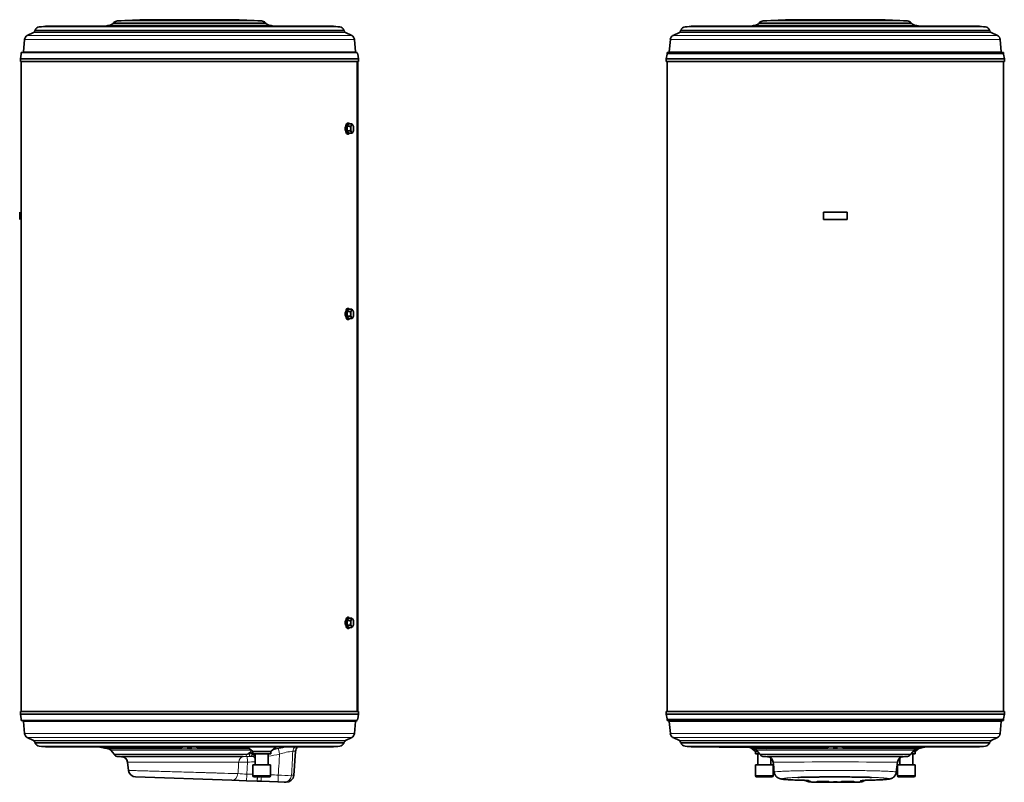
# Model space of a CAD drawing. Header units: millimetres. Extents: x -1172 to 2352, y -1301 to 2547.
# Tile 2 of 6: x -1116 to 479, y 445 to 1679. Entities that reach past the tile are written whole.
import ezdxf

# ---------------------------------------------------------------- set-up
doc = ezdxf.new("R2010")
doc.units = ezdxf.units.MM
for name, color, linetype in [('300029367', 7, 'Continuous'), ('7617173', 7, 'Continuous'), ('7624146', 7, 'Continuous'), ('7643266', 7, 'Continuous'), ('7649758', 7, 'Continuous'), ('95037110_CAPE_DE', 7, 'Continuous'), ('95310092_GAINE_C', 7, 'Continuous'), ('95610097_VIS_H_M', 7, 'Continuous'), ('96100039_RONDELL', 7, 'Continuous'), ('97525480_COLLERE', 7, 'Continuous'), ('97525485_COLLERE', 7, 'Continuous'), ('FactualArea', 7, 'Continuous')]:
    doc.layers.add(name, color=color, linetype=linetype)

# ---------------------------------------------------------------- blocks, each defined once
blk = doc.blocks.new('SE')
at = {"layer": '300029367', "color": 2, "linetype": 'Continuous', "lineweight": 35}
for p, q in [((185.9, 1355.6), (185.9, 1367.6)), ((185.9, 1367.6), (224.4, 1367.6)), ((224.4, 1367.6), (224.4, 1355.6)), ((224.4, 1355.6), (185.9, 1355.6))]:
    blk.add_line(p, q, dxfattribs=at)
at = {"layer": '7617173', "color": 2, "linetype": 'Continuous', "lineweight": 35}
for p, q in [((48.4, 501.3), (18.2, 501.3)), ((86.5, 501.3), (48.5, 501.3)), ((48.7, 501.3), (48.7, 501.3)), ((79, 501.3), (79, 501.3)), ((83.8, 501.3), (83.8, 501.3))]:
    blk.add_line(p, q, dxfattribs=at)
for centre, start, end in [((18.2, 503.3), 230.33, 270), ((48.5, 503.3), 230.33, 270), ((86.5, 503.3), 270, 309.67)]:
    blk.add_arc(centre, 2, start, end, dxfattribs=at)
at = {"layer": '7624146', "color": 2, "linetype": 'Continuous', "lineweight": 35}
for p, q in [((72.4, 499.1), (72.5, 499.1)), ((77.5, 496.4), (83, 490.3)), ((169.2, 499.1), (94.1, 499.1)), ((169.3, 501), (94.4, 501)), ((332.6, 501), (241, 501)), ((332.9, 499.1), (241.1, 499.1)), ((327.3, 490.3), (332.8, 496.4)), ((345.9, 500.7), (345.9, 500.7)), ((152.2, 447.9), (154.4, 447.8)), ((258.1, 447.9), (258.9, 447.9))]:
    blk.add_line(p, q, dxfattribs=at)
at = {"layer": '7624146', "color": 7, "linetype": 'Continuous', "lineweight": 18}
for p, q in [((337.2, 498.9), (73.1, 498.9)), ((77.5, 496.4), (332.8, 496.4)), ((94.1, 499.1), (94.4, 501)), ((169.2, 499.1), (169.3, 501)), ((241.1, 499.1), (241, 501)), ((332.9, 499.1), (332.6, 501)), ((327.3, 490.3), (83, 490.3)), ((83.5, 489.5), (326.8, 489.5)), ((87.9, 486.4), (322.4, 486.4)), ((164.4, 446.2), (164.4, 446.2)), ((245.9, 446.2), (245.9, 446.2))]:
    blk.add_line(p, q, dxfattribs=at)
at = {"layer": '7624146', "color": 2, "linetype": 'Continuous', "lineweight": 35}
for centre, radius, start, end in [((38.1, 399), 105.8, 71.0622, 75.1917), ((99.8, 668.6), 169.7, 260.6895, 268.0854), ((533.9, 2800.3), 2347, 258.6649, 258.6781), ((71.5, 491.1), 8, 42.072, 78.6781), ((100.2, 671), 170.1, 265.6421, 268.0599), ((171.1, 610.9), 111.8, 269.0455, 282.644), ((171.7, 607.4), 106.4, 268.7317, 276.6773), ((239, 609), 109.9, 257.2377, 271.0728), ((238.9, 610.1), 109.1, 263.3441, 271.0937), ((321.1, 637.5), 136.9, 274.7949, 277.6663), ((338.8, 491.1), 8, 101.3219, 137.928), ((324.4, 616.6), 117.8, 274.1699, 282.9758), ((-123.6, 2800.3), 2347, 281.3219, 281.402), ((-123.6, 2800.3), 2347, 281.5378, 281.6679), ((80.8, 488.3), 3, 22.776, 42.072), ((88.2, 491.4), 5, 202.776, 267.1488), ((205.2, 2840.5), 2357, 267.1488, 267.3228), ((94.6, 476.1), 9.95, 6.1999, 84.267), ((315.7, 476.2), 9.86, 95.5816, 174.219), ((205.2, 2840.5), 2357, 272.6783, 272.8512), ((322.1, 491.4), 5, 272.8512, 337.224), ((329.5, 488.3), 3, 137.928, 157.224), ((164.3, 458.5), 12, 245.1539, 270.0254), ((164.3, 458.4), 12, 245.1326, 270.0452), ((246, 458.5), 12, 269.9746, 294.3137), ((246, 458.4), 12, 269.9548, 294.2697), ((275.7, -234.8), 682.9, 91.4713, 91.6016), ((205.2, 4894.9), 4450.1, 269.5786, 270.4214)]:
    blk.add_arc(centre, radius, start, end, dxfattribs=at)
at = {"layer": '7624146', "color": 7, "linetype": 'Continuous', "lineweight": 18}
for centre, radius, start, end in [((205.2, -16945.8), 17423.3, 89.6689, 90.3311), ((154.4, 390.3), 57.6, 80.0866, 91.8848), ((-166.3, 463), 412.6, 357.6975, 357.7815), ((161.8, 445.3), 2.8, 18.7575, 23.5742), ((95.4, 440.9), 69.2, 3.6543, 4.4439), ((170.7, 497.1), 52.1, 263.1829, 271.9016), ((239.6, 497.1), 52.2, 268.0988, 276.8167), ((312.9, 441), 67.2, 175.5448, 176.3573), ((248.5, 445.3), 2.79, 156.4194, 161.2489)]:
    blk.add_arc(centre, radius, start, end, dxfattribs=at)
at = {"layer": '7624146', "color": 2, "linetype": 'Continuous', "lineweight": 35}
for centre, major_axis, start_param, end_param in [((152.5, 459.9), (0.3, 12), 3.139774, 3.18544), ((257.8, 459.9), (-0.3, 12), 3.097745, 3.146501)]:
    blk.add_ellipse(centre, major_axis=major_axis, ratio=0.605052, start_param=start_param, end_param=end_param, dxfattribs=at)
at = {"layer": '7624146', "color": 7, "linetype": 'Continuous', "lineweight": 18}
for centre, major_axis, ratio, start_param, end_param in [((164.5, 457.3), (-12, -0.8), 0.999388, 0.889481, 1.507384), ((164.3, 459.1), (-12, -0.5), 0.99939, 1.311587, 1.53096), ((245.8, 457.3), (12, -0.8), 0.999388, 4.7758, 5.409719), ((246, 459.1), (12, -0.5), 0.99939, 4.752222, 5.014237)]:
    blk.add_ellipse(centre, major_axis=major_axis, ratio=ratio, start_param=start_param, end_param=end_param, dxfattribs=at)
at = {"layer": '7624146', "color": 2, "linetype": 'Continuous', "lineweight": 35}
for centre, major_axis in [((185.2, 445.5), (10.2, 0)), ((205.2, 445.1), (2.75, 0)), ((225.2, 445.5), (10.3, 0))]:
    blk.add_ellipse(centre, major_axis=major_axis, ratio=0.034899, dxfattribs=at)
for points, knots in [([(75.5, 499.6), (76, 499.6), (76.3, 499.6), (76.3, 499.6), (76, 499.7), (75, 500), (74.3, 500.2), (72.8, 500.4), (72.1, 500.6), (71.1, 500.7), (70.8, 500.7), (70.8, 500.6), (71.1, 500.5), (72.1, 500.3), (72.8, 500.1), (74.2, 499.8), (74.9, 499.7), (75.5, 499.6)], [0, 0, 0, 0, 0.125, 0.125, 0.25, 0.25, 0.375, 0.375, 0.5, 0.5, 0.625, 0.625, 0.75, 0.75, 0.875, 0.875, 1, 1, 1, 1]), ([(207.9, 500.1), (207.9, 500.2), (207.8, 500.3), (207.3, 500.5), (206.7, 500.6), (205.4, 500.7), (204.6, 500.7), (203.3, 500.6), (202.8, 500.4), (202.3, 500.2), (202.4, 500), (203, 499.8), (203.6, 499.7), (204.9, 499.6), (205.7, 499.6), (207, 499.7), (207.5, 499.8), (207.8, 500)], [0.0529002, 0.0529002, 0.0529002, 0.0529002, 0.125, 0.125, 0.25, 0.25, 0.375, 0.375, 0.5, 0.5, 0.625, 0.625, 0.75, 0.75, 0.875, 0.875, 1, 1, 1, 1]), ([(345.9, 500.7), (345.9, 500.7), (345.9, 500.7), (345.6, 500.6), (345.2, 500.5), (343.9, 500.3), (343.2, 500.1), (341.8, 499.9), (341.2, 499.7), (340.5, 499.6), (340.4, 499.6), (340.4, 499.6)], [0.084658, 0.084658, 0.084658, 0.084658, 0.125, 0.125, 0.25, 0.25, 0.375, 0.375, 0.5, 0.5, 0.58493, 0.58493, 0.58493, 0.58493]), ([(315.3, 486.1), (315.3, 486.1), (315.3, 486.1), (315, 486.1), (313.1, 486.1), (307.5, 486.1), (305.2, 486.1), (299.9, 486.1), (296.9, 486.1), (291.8, 486.1), (289.9, 486.1), (286.2, 486.1), (284.2, 486.1), (278.1, 486.1), (273.8, 486.1), (264.5, 486.1), (259.6, 486.1), (249.4, 486.1), (244.1, 486.1), (233.3, 486.1), (227.7, 486.1), (216.4, 486.1), (210.8, 486.1), (202.3, 486.1), (199.4, 486.1), (193.7, 486.1), (190.9, 486.1), (182.4, 486.1), (176.9, 486.1), (166.1, 486.1), (160.8, 486.1), (150.5, 486.1), (145.7, 486.1), (136.5, 486.1), (132.1, 486.1), (126, 486.1), (124, 486.1), (120.2, 486.1), (118.5, 486.1), (113.4, 486.1), (110.4, 486.1), (106.4, 486.1), (105.1, 486.1), (102.9, 486.1), (101.8, 486.1), (99.1, 486.1), (97.7, 486.1), (95.7, 486.1), (95.1, 486.1), (95, 486.1), (95, 486.1), (95, 486.1)], [0.1835738, 0.1835738, 0.1835738, 0.1835738, 0.1875, 0.1875, 0.25, 0.25, 0.28125, 0.28125, 0.3125, 0.3125, 0.328125, 0.328125, 0.34375, 0.34375, 0.375, 0.375, 0.40625, 0.40625, 0.4375, 0.4375, 0.46875, 0.46875, 0.5, 0.5, 0.515625, 0.515625, 0.53125, 0.53125, 0.5625, 0.5625, 0.59375, 0.59375, 0.625, 0.625, 0.65625, 0.65625, 0.671875, 0.671875, 0.6875, 0.6875, 0.71875, 0.71875, 0.734375, 0.734375, 0.75, 0.75, 0.78125, 0.78125, 0.8125, 0.8125, 0.8161465, 0.8161465, 0.8161465, 0.8161465]), ([(106.4, 460.9), (106.4, 460.4), (106.5, 459.3), (107.2, 457.4), (108.2, 455.6), (109.4, 454), (110.7, 452.8), (112, 451.9), (113.2, 451.3), (114.3, 450.8), (115.3, 450.5), (116.4, 450.2), (117.7, 449.9), (119.3, 449.6), (121.5, 449.4), (124.3, 449.1), (127.4, 448.9), (131, 448.7), (135, 448.5), (139.3, 448.3), (143.9, 448.1), (148.3, 448), (151, 447.9), (152.2, 447.9)], [0, 0, 0, 0, 0.016688, 0.042673, 0.067163, 0.090388, 0.112475, 0.133636, 0.154617, 0.17671, 0.201699, 0.232505, 0.27406, 0.33841, 0.419072, 0.495266, 0.575664, 0.652882, 0.728756, 0.80396, 0.878765, 0.953294, 1, 1, 1, 1]), ([(144.5, 452.5), (147.6, 452.6), (150.9, 452.7), (158.1, 452.9), (162.1, 452.9), (170.1, 453.1), (174.3, 453.1), (180.7, 453.2), (182.9, 453.2), (187.3, 453.3), (189.5, 453.3), (196.2, 453.3), (200.7, 453.3), (207.4, 453.3), (209.7, 453.3), (214.2, 453.3), (216.4, 453.3), (223.2, 453.3), (227.5, 453.2), (236.1, 453.1), (240.3, 453.1), (248.4, 452.9), (252.2, 452.9), (258.6, 452.7), (261.2, 452.6), (263.7, 452.5)], [0.3447708, 0.3447708, 0.3447708, 0.3447708, 0.375, 0.375, 0.40625, 0.40625, 0.4375, 0.4375, 0.453125, 0.453125, 0.46875, 0.46875, 0.5, 0.5, 0.515625, 0.515625, 0.53125, 0.53125, 0.5625, 0.5625, 0.59375, 0.59375, 0.625, 0.625, 0.6484342, 0.6484342, 0.6484342, 0.6484342]), ([(154.4, 447.8), (154.5, 447.8), (155.5, 447.8), (157.2, 447.7), (159.1, 447.6), (160.5, 447.5), (161.4, 447.5), (161.7, 447.4), (161.8, 447.4), (161.8, 447.4)], [0, 0, 0, 0, 0.0103162, 0.1214615, 0.2294836, 0.3248161, 0.4081005, 0.4787946, 0.5029245, 0.5029245, 0.5029245, 0.5029245]), ([(157.3, 447.7), (157.6, 447.5), (158.3, 447), (159.5, 446.3), (160.8, 445.8), (161.9, 445.5), (162.8, 445.4), (163.6, 445.2), (164.6, 445.2), (165.9, 445.1), (167.7, 445), (169.7, 445), (171.4, 444.9), (172.3, 444.9), (172.4, 444.9)], [0.3135556, 0.3135556, 0.3135556, 0.3135556, 0.3533234, 0.4098676, 0.4603552, 0.5033963, 0.5411312, 0.5817993, 0.6336945, 0.7259824, 0.8110258, 0.9005594, 0.9855792, 1, 1, 1, 1]), ([(238.4, 444.9), (238.9, 444.9), (240, 445), (241.8, 445), (243.7, 445), (245.4, 445.1), (246.6, 445.2), (247.9, 445.4), (249, 445.7), (250.3, 446.1), (251.7, 446.8), (252.6, 447.4), (253.1, 447.7)], [0, 0, 0, 0, 0.053894, 0.1487058, 0.2458505, 0.3467796, 0.4642433, 0.5174341, 0.5638027, 0.6196894, 0.6843877, 0.7540844, 0.7540844, 0.7540844, 0.7540844]), ([(248.5, 447.4), (248.5, 447.4), (248.5, 447.4), (248.7, 447.4), (249.3, 447.5), (250.4, 447.6), (252, 447.7), (254.1, 447.8), (255.6, 447.8), (256.6, 447.8)], [0.4550586, 0.4550586, 0.4550586, 0.4550586, 0.4618287, 0.5214894, 0.5940526, 0.6826381, 0.7828323, 0.890153, 1, 1, 1, 1]), ([(258.9, 447.9), (260.2, 447.9), (262.9, 448), (267.4, 448.2), (271.8, 448.3), (276, 448.5), (279.8, 448.7), (283.3, 448.9), (286.3, 449.2), (289, 449.4), (291.4, 449.7), (293.1, 450), (294.6, 450.4), (295.8, 450.7), (297, 451.2), (298.3, 451.9), (299.7, 452.9), (301.1, 454.3), (302.3, 456), (303.3, 458), (303.8, 459.7), (303.9, 460.7), (303.9, 460.9)], [0, 0, 0, 0, 0.051652, 0.126026, 0.200918, 0.276315, 0.352228, 0.428742, 0.506134, 0.585166, 0.668203, 0.747042, 0.78914, 0.816468, 0.841142, 0.864603, 0.888112, 0.91272, 0.938476, 0.964953, 0.991834, 1, 1, 1, 1])]:
    blk.add_open_spline(points, degree=3, knots=knots, dxfattribs=at)
for points in [[(104.5, 477.2), (105.1, 471.9), (105.7, 466.5), (106.3, 460.9)], [(304, 460.9), (304.6, 466.5), (305.2, 471.9), (305.8, 477.2)]]:
    blk.add_open_spline(points, degree=3, dxfattribs=at)
at = {"layer": '7624146', "color": 7, "linetype": 'Continuous', "lineweight": 18}
for points, knots in [([(304, 460.9), (304, 461), (304, 461), (303.9, 461.1), (303.4, 461.3), (301.7, 461.6), (300.5, 461.7), (298, 461.9), (297.1, 462), (295.1, 462.1), (294, 462.2), (290.4, 462.4), (287.7, 462.5), (283.1, 462.7), (281.5, 462.8), (278.2, 462.9), (276.4, 462.9), (270.9, 463.1), (267, 463.2), (258.7, 463.4), (254.3, 463.4), (245.1, 463.6), (240.3, 463.6), (230.6, 463.7), (225.6, 463.7), (218, 463.8), (215.4, 463.8), (210.3, 463.8), (207.7, 463.8), (200.1, 463.8), (195, 463.8), (187.4, 463.8), (184.8, 463.7), (179.8, 463.7), (177.3, 463.7), (170, 463.6), (165.3, 463.6), (156.2, 463.4), (151.7, 463.4), (143.4, 463.2), (139.5, 463.1), (134, 462.9), (132.2, 462.9), (128.9, 462.8), (127.2, 462.7), (122.7, 462.5), (119.9, 462.4), (116.4, 462.2), (115.3, 462.1), (113.3, 462), (112.3, 461.9), (108.2, 461.6), (106.5, 461.3), (106.3, 461), (106.3, 461), (106.3, 460.9)], [0.1840934, 0.1840934, 0.1840934, 0.1840934, 0.1875, 0.1875, 0.21875, 0.21875, 0.25, 0.25, 0.265625, 0.265625, 0.28125, 0.28125, 0.3125, 0.3125, 0.328125, 0.328125, 0.34375, 0.34375, 0.375, 0.375, 0.40625, 0.40625, 0.4375, 0.4375, 0.46875, 0.46875, 0.484375, 0.484375, 0.5, 0.5, 0.53125, 0.53125, 0.546875, 0.546875, 0.5625, 0.5625, 0.59375, 0.59375, 0.625, 0.625, 0.65625, 0.65625, 0.671875, 0.671875, 0.6875, 0.6875, 0.71875, 0.71875, 0.734375, 0.734375, 0.75, 0.75, 0.8125, 0.8125, 0.8161402, 0.8161402, 0.8161402, 0.8161402]), ([(152.5, 447.9), (148.9, 448), (145.5, 448.1), (139.3, 448.3), (136.4, 448.4), (131.2, 448.7), (128.9, 448.8), (126, 449.1), (125.1, 449.1), (123.4, 449.3), (122.7, 449.3), (119.4, 449.7), (118.1, 450), (118.4, 450.7), (119.9, 451), (123.5, 451.4), (124.3, 451.4), (126.1, 451.6), (127.1, 451.6), (130.2, 451.9), (132.6, 452), (136.6, 452.2), (138.1, 452.2), (141, 452.4), (142.6, 452.4), (144.3, 452.5), (144.4, 452.5), (144.5, 452.5)], [0, 0, 0, 0, 0.03125, 0.03125, 0.0625, 0.0625, 0.09375, 0.09375, 0.109375, 0.109375, 0.125, 0.125, 0.1875, 0.1875, 0.25, 0.25, 0.265625, 0.265625, 0.28125, 0.28125, 0.3125, 0.3125, 0.328125, 0.328125, 0.34375, 0.34375, 0.3447708, 0.3447708, 0.3447708, 0.3447708]), ([(164.3, 446.5), (164.3, 446.6), (164.3, 446.7), (164.3, 446.8), (164.3, 446.9), (164.3, 447), (164.3, 447.1)], [0, 0, 0, 0, 0.590042, 0.590042, 0.590042, 1, 1, 1, 1]), ([(257.8, 447.9), (256, 447.8), (254.3, 447.8), (252.1, 447.7), (251.4, 447.7), (250.2, 447.6), (249.6, 447.6), (248.6, 447.5), (248.2, 447.5), (247.6, 447.4), (247.4, 447.4), (247.1, 447.3), (246.9, 447.3), (246.3, 447.2), (246, 447.1), (246, 447.1)], [0, 0, 0, 0, 0.25, 0.25, 0.375, 0.375, 0.5, 0.5, 0.625, 0.625, 0.6875, 0.6875, 0.75, 0.75, 1, 1, 1, 1]), ([(263.7, 452.5), (264.6, 452.5), (265.4, 452.5), (267.8, 452.4), (269.4, 452.4), (272.3, 452.2), (273.7, 452.2), (277.7, 452), (280.1, 451.8), (283.3, 451.6), (284.2, 451.6), (286, 451.4), (286.8, 451.3), (289, 451.1), (290.1, 451), (291.6, 450.7), (292, 450.5), (292.1, 450.2), (291.8, 450), (290.9, 449.8), (290.5, 449.7), (289.5, 449.6), (288.9, 449.5), (286.9, 449.3), (285.3, 449.1), (282.3, 448.9), (281.3, 448.8), (279, 448.7), (277.7, 448.6), (271.2, 448.3), (265, 448.1), (257.8, 447.9)], [0.6484342, 0.6484342, 0.6484342, 0.6484342, 0.65625, 0.65625, 0.671875, 0.671875, 0.6875, 0.6875, 0.71875, 0.71875, 0.734375, 0.734375, 0.75, 0.75, 0.78125, 0.78125, 0.8125, 0.8125, 0.84375, 0.84375, 0.859375, 0.859375, 0.875, 0.875, 0.90625, 0.90625, 0.921875, 0.921875, 0.9375, 0.9375, 1, 1, 1, 1])]:
    blk.add_open_spline(points, degree=3, knots=knots, dxfattribs=at)
at = {"layer": '7643266', "color": 7, "linetype": 'Continuous', "lineweight": 18}
for p, q in [((88.4, 1677.2), (321.9, 1677.2)), ((136.7, 1679.1), (273.6, 1679.1)), ((-45.4, 1660.7), (455.7, 1660.7)), ((-44.8, 1662.4), (455.1, 1662.4)), ((-38.2, 1667.5), (448.5, 1667.5)), ((-25, 1668.8), (435.3, 1668.8)), ((76.6, 1670.3), (333.7, 1670.3)), ((81, 1672.8), (329.3, 1672.8)), ((82.3, 1674.3), (328, 1674.3)), ((-62, 1646.9), (472.3, 1646.9)), ((-57.7, 1653.3), (468, 1653.3)), ((-47.4, 1658.6), (457.7, 1658.6)), ((-63.7, 1627.3), (474, 1627.3)), ((-67.2, 1624), (477.5, 1624)), ((-64.6, 1626.4), (474.9, 1626.4)), ((477.5, 546.6), (-67.2, 546.6)), ((-64.6, 544.2), (474.9, 544.2)), ((-63.7, 543.2), (474, 543.2)), ((472.3, 523.7), (-62, 523.7)), ((-57.7, 517.2), (468, 517.2)), ((457.7, 512), (-47.4, 512)), ((-45.4, 509.8), (455.7, 509.8)), ((455.1, 508.2), (-44.8, 508.2)), ((-38.2, 503.1), (448.5, 503.1)), ((435.3, 501.8), (-25, 501.8))]:
    blk.add_line(p, q, dxfattribs=at)
at = {"layer": '7643266', "color": 2, "linetype": 'Continuous', "lineweight": 35}
for p, q in [((273.4, 1679.1), (136.9, 1679.1)), ((-44.8, 1662.4), (-45.4, 1660.7)), ((434.5, 1668.8), (-24.2, 1668.8)), ((82.3, 1674.3), (81, 1672.8)), ((329.3, 1672.8), (328, 1674.3)), ((455.7, 1660.7), (455.1, 1662.4)), ((-62, 1646.9), (-63.7, 1627.3)), ((-47.4, 1658.6), (-57.7, 1653.3)), ((468, 1653.3), (457.7, 1658.6)), ((474, 1627.3), (472.3, 1646.9)), ((-67.3, 1623.1), (-68.6, 1615.7)), ((-68.6, 1615.7), (479, 1615.7)), ((-68.6, 1615.7), (-68.6, 1611.6)), ((-68.6, 1611.6), (479, 1611.6)), ((479, 1615.7), (477.7, 1623.1)), ((479, 1611.6), (479, 1615.7)), ((-68.6, 559), (479, 559)), ((-68.6, 559), (-68.6, 554.9)), ((479, 554.9), (479, 559)), ((-68.6, 554.9), (479, 554.9)), ((-68.6, 554.9), (-67.3, 547.5)), ((-63.7, 543.2), (-62, 523.7)), ((472.3, 523.7), (474, 543.2)), ((477.7, 547.5), (479, 554.9)), ((-57.7, 517.2), (-47.4, 512)), ((457.7, 512), (468, 517.2)), ((-45.4, 509.8), (-44.8, 508.2)), ((-24.2, 501.8), (434.5, 501.8)), ((455.1, 508.2), (455.7, 509.8))]:
    blk.add_line(p, q, dxfattribs=at)
for centre, radius, start, end in [((88.9, 1668.4), 8.8, 92.847, 137.928), ((205.2, -669.9), 2350, 91.67, 92.847), ((136.9, 1670.3), 8.8, 90, 91.67), ((273.4, 1670.3), 8.8, 88.33, 90), ((205.2, -669.9), 2350, 87.153, 88.33), ((321.4, 1668.4), 8.8, 42.072, 87.153), ((-49.2, 1662.2), 4, 297, 339), ((-37.3, 1659.5), 8, 95.9431, 159), ((205.2, -669.9), 2350, 95.6208, 95.9431), ((-24.2, 1660.8), 8, 90, 95.6208), ((533.9, -629.7), 2345, 101.2446, 101.4289), ((75, 1678.2), 8, 281.2446, 317.928), ((335.3, 1678.2), 8, 222.072, 258.7554), ((-123.6, -629.7), 2345, 78.5711, 78.7554), ((434.5, 1660.8), 8, 84.3792, 90), ((205.2, -669.9), 2350, 84.0569, 84.3792), ((447.6, 1659.5), 8, 21, 84.0569), ((459.5, 1662.2), 4, 201, 243), ((-54.1, 1646.2), 8, 117, 175), ((464.4, 1646.2), 8, 5, 63), ((-64.7, 1627.4), 1, 277.1947, 355), ((475, 1627.4), 1, 185, 262.8053), ((-64.2, 1623.5), 3, 97.1947, 127.4119), ((474.5, 1623.5), 3, 52.5881, 82.8053), ((-64.2, 547.1), 3, 229.927, 262.8053), ((-64.7, 543.2), 1, 5, 82.8053), ((475, 543.2), 1, 97.1947, 175), ((474.5, 547.1), 3, 277.1947, 310.073), ((-54.1, 524.4), 8, 185, 243), ((-49.2, 508.4), 4, 21, 63), ((459.5, 508.4), 4, 117, 159), ((464.4, 524.4), 8, 297, 355), ((-37.3, 511.1), 8, 201, 264.0569), ((205.2, 2840.5), 2350, 264.0569, 264.3792), ((-24.2, 509.8), 8, 264.3792, 270), ((434.5, 509.8), 8, 270, 275.6208), ((205.2, 2840.5), 2350, 275.6208, 275.9431), ((447.6, 511.1), 8, 275.9431, 339)]:
    blk.add_arc(centre, radius, start, end, dxfattribs=at)
at = {"layer": '7649758', "color": 2, "linetype": 'Continuous', "lineweight": 35}
for p, q in [((477.7, 1625.8), (-67.3, 1625.8)), ((-67.3, 1625.8), (-67.3, 1623.1)), ((-67.3, 1611.6), (-67.3, 559)), ((477.7, 1623.1), (477.7, 1625.8)), ((477.7, 559), (477.7, 1611.6)), ((-67.3, 547.5), (-67.3, 544.8)), ((-67.3, 544.8), (477.7, 544.8)), ((477.7, 544.8), (477.7, 547.5))]:
    blk.add_line(p, q, dxfattribs=at)
at = {"layer": '95037110_CAPE_DE', "color": 2, "linetype": 'Continuous', "lineweight": 35}
for p, q in [((75.7, 472.9), (104.6, 472.9)), ((75.7, 472.9), (75.7, 455.4)), ((104.6, 455.4), (104.6, 472.9)), ((305.7, 472.9), (334.6, 472.9)), ((305.7, 472.9), (305.7, 455.4)), ((334.6, 455.4), (334.6, 472.9)), ((77.7, 453.4), (102.6, 453.4)), ((307.7, 453.4), (332.6, 453.4))]:
    blk.add_line(p, q, dxfattribs=at)
at = {"layer": '95037110_CAPE_DE', "color": 7, "linetype": 'Continuous', "lineweight": 18}
for p, q in [((75.7, 455.4), (104.6, 455.4)), ((305.7, 455.4), (334.6, 455.4))]:
    blk.add_line(p, q, dxfattribs=at)
at = {"layer": '95037110_CAPE_DE', "color": 2, "linetype": 'Continuous', "lineweight": 35}
for centre, start, end in [((77.7, 455.4), 180, 270), ((102.6, 455.4), 270, 0), ((307.7, 455.4), 180, 270), ((332.6, 455.4), 270, 0)]:
    blk.add_arc(centre, 2, start, end, dxfattribs=at)
at = {"layer": '95310092_GAINE_C', "color": 2, "linetype": 'Continuous', "lineweight": 35}
for p, q in [((79.8, 490.8), (79.8, 472.9)), ((100.6, 472.9), (100.6, 484.1)), ((309.8, 484), (309.8, 472.9)), ((330.6, 472.9), (330.6, 490.8))]:
    blk.add_line(p, q, dxfattribs=at)
at = {"layer": '97525480_COLLERE', "color": 2, "linetype": 'Continuous', "lineweight": 35}
for p, q in [((68.3, 500.4), (75.7, 494.2)), ((79.5, 494.2), (75.7, 494.2)), ((75.7, 494.2), (75.7, 490.8)), ((82.5, 490.8), (75.7, 490.8))]:
    blk.add_line(p, q, dxfattribs=at)
at = {"layer": '97525485_COLLERE', "color": 2, "linetype": 'Continuous', "lineweight": 35}
for p, q in [((334.7, 494.2), (341.3, 499.7)), ((334.7, 490.8), (327.8, 490.8)), ((334.7, 494.2), (330.8, 494.2)), ((334.7, 490.8), (334.7, 494.2))]:
    blk.add_line(p, q, dxfattribs=at)
blk = doc.blocks.new('SE3')
at = {"layer": '300029367', "color": 2, "linetype": 'Continuous', "lineweight": 35}
for p, q in [((-1116, 1367.6), (-1116, 1355.6)), ((-1116, 1367.6), (-1115.9, 1367.6)), ((-1115.9, 1367.6), (-1115.9, 1355.6)), ((-1116, 1355.6), (-1115.9, 1355.6))]:
    blk.add_line(p, q, dxfattribs=at)
at = {"layer": '7624146', "color": 2, "linetype": 'Continuous', "lineweight": 35}
for p, q in [((-981.7, 500.7), (-981.7, 500.7)), ((-876.8, 499.1), (-968.7, 499.1)), ((-968.6, 496.4), (-963.1, 490.3)), ((-876.7, 501), (-968.3, 501)), ((-746.4, 501), (-805.1, 501)), ((-744.1, 499.1), (-805, 499.1)), ((-672, 455.7), (-669.1, 495)), ((-941.5, 477.3), (-939.7, 463.8)), ((-928.2, 453.3), (-772.3, 447.9)), ((-772.3, 447.9), (-748.6, 447.1)), ((-748.6, 447.1), (-731.3, 446.5)), ((-731.3, 446.5), (-725, 446.2)), ((-725, 446.2), (-724.8, 446.2)), ((-724.8, 446.2), (-697.6, 445.3)), ((-697.6, 445.3), (-687.8, 444.9)), ((-687.8, 444.9), (-684.4, 444.8))]:
    blk.add_line(p, q, dxfattribs=at)
at = {"layer": '7624146', "color": 7, "linetype": 'Continuous', "lineweight": 18}
for p, q in [((-973, 498.9), (-744, 498.9)), ((-968.7, 499.1), (-968.3, 501)), ((-741.1, 496.4), (-968.6, 496.4)), ((-876.8, 499.1), (-876.7, 501)), ((-805, 499.1), (-805.1, 501)), ((-740.3, 495.8), (-742.7, 493.6)), ((-747.7, 490.3), (-963.1, 490.3)), ((-748.1, 489.5), (-962.5, 489.5)), ((-751.4, 486.4), (-958.2, 486.4)), ((-744.1, 486.6), (-739.3, 486.6)), ((-742.7, 493.6), (-742.9, 493.5)), ((-741.3, 491.8), (-741.2, 492)), ((-741.2, 492), (-738.6, 494.3)), ((-738.8, 488.9), (-738.5, 489.2)), ((-738.5, 489.2), (-736.8, 490.8)), ((-734.7, 489.2), (-738.5, 489.2)), ((-748.2, 457.8), (-747.1, 477.3)), ((-672, 455.9), (-675.7, 456.1))]:
    blk.add_line(p, q, dxfattribs=at)
at = {"layer": '7624146', "color": 2, "linetype": 'Continuous', "lineweight": 35}
for centre, radius, start, end in [((-512.2, 2800.3), 2347, 258.3321, 258.4622), ((-959.1, 623.5), 124.8, 257.2699, 265.5844), ((-512.2, 2800.3), 2347, 258.5978, 258.6781), ((-958.4, 627.4), 126.7, 262.3803, 265.5096), ((-974.5, 491.1), 8, 42.072, 78.6781), ((-875, 610.9), 111.8, 269.0455, 282.644), ((-874.4, 607.4), 106.4, 268.7317, 276.6773), ((-807, 609), 109.9, 257.2377, 271.0728), ((-807.2, 610.1), 109.1, 263.3441, 271.0937), ((-659.2, 494.1), 10, 129.8201, 175.8911), ((-965.3, 488.3), 3, 22.776, 42.072), ((-957.9, 491.4), 5, 202.776, 267.1488), ((-840.9, 2840.5), 2357, 267.1488, 267.3275), ((-951.4, 476.1), 10, 7.1911, 86.7832), ((-927.8, 465.3), 12, 187.3996, 268), ((-684, 456.8), 12, 268, 355.7366)]:
    blk.add_arc(centre, radius, start, end, dxfattribs=at)
at = {"layer": '7624146', "color": 7, "linetype": 'Continuous', "lineweight": 18}
for centre, radius, start, end in [((-1012.5, 2124.2), 1655.5, 280.6892, 280.9928), ((-990.3, 2036.6), 1564.6, 280.5326, 281.1808), ((-638.4, 218.9), 286.3, 98.797, 101.7851), ((-665.1, 403.2), 92, 95.3066, 109.0049), ((-754.9, 659.9), 173.8, 270.3812, 272.4464), ((-752.5, 709.4), 223, 270.2648, 272.1529), ((-749.8, 506.4), 17, 275.727, 292.5438), ((-841, 2836.6), 2352.2, 272.2766, 272.4763), ((-772, 525.6), 43.3, 309.512, 312.2101), ((-744.3, 494.3), 7.72, 271.9646, 315.8563), ((-745.6, 496.9), 6.61, 290.9768, 310.7273), ((-791.4, 438.3), 72.4, 37.9647, 41.2448), ((-999.3, 2077.3), 1616.1, 280.1877, 280.8529), ((-752, 194), 283.3, 89.0228, 91.8827), ((-836.8, 2832.1), 2356.5, 272.1816, 272.4936), ((-745.6, 634.5), 176.7, 264.5434, 269.163), ((-935.9, 462), 205.2, 355.6676, 357.6056), ((-684.6, 641.8), 186, 266.1177, 272.7303)]:
    blk.add_arc(centre, radius, start, end, dxfattribs=at)
for centre, major_axis, ratio, start_param, end_param in [((-695, 489.3), (-1.9, 9.82), 0.008784, 4.795619, 6.198472), ((-663.9, 494.1), (0, 10), 0.97406, 0.694773, 1.497344), ((-753.4, 476.1), (0, 10), 0.790403, 0.046764, 1.463664), ((-751.6, 491.4), (0, -5), 0.763238, 0.049763, 1.17328), ((-746, 488.3), (0, 3), 0.763238, 0.836502, 1.17328), ((-747.1, 476.2), (-0.4, 9.99), 0.003135, 4.815091, 6.25584), ((-742.7, 490.2), (-1.91, 2.32), 0.045103, 0.484281, 1.304556), ((-744.3, 491.6), (0.17, -5), 0.197829, 0.030914, 1.387328), ((-741.1, 491.5), (-2, 2.24), 0.027169, -1.435749, -0.478865), ((-741, 491.6), (-1.99, 2.24), 0.021192, -1.435864, -0.47831), ((-741.7, 492.4), (3.2, -3.84), 0.022326, -1.434869, -0.42479), ((-741.6, 492.5), (3.39, -3.68), 0.023663, -1.436273, -0.446547), ((-739.7, 494.6), (0, -8), 0.844316, 0.051068, 0.836502), ((-737.3, 493.5), (-7.17, -3.55), 0.925014, 1.181722, 1.526293), ((-771.9, 459.9), (0.4, 12), 0.795906, 3.141593, 4.633557), ((-748.1, 459.1), (0.4, 12), 0.001392, 3.141593, 4.609699), ((-724.5, 458.2), (0.4, 12), 0.011922, 3.141593, 4.297143), ((-724.4, 458.2), (0.4, 12), 0.002627, 3.141593, 4.297348), ((-697.1, 457.3), (0.4, 12), 0.002217, 3.141593, 4.629094), ((-687.4, 456.9), (0.4, 12), 0.978059, 3.141593, 4.6736)]:
    blk.add_ellipse(centre, major_axis=major_axis, ratio=ratio, start_param=start_param, end_param=end_param, dxfattribs=at)
at = {"layer": '7624146', "color": 2, "linetype": 'Continuous', "lineweight": 35}
for points, knots in [([(-978, 500), (-978.7, 500.1), (-979.5, 500.2), (-980.7, 500.5), (-981.3, 500.6), (-981.6, 500.7), (-981.7, 500.7), (-981.7, 500.7)], [0, 0, 0, 0, 0.125, 0.125, 0.25, 0.25, 0.3032966, 0.3032966, 0.3032966, 0.3032966]), ([(-976.2, 499.6), (-976.2, 499.6), (-976.3, 499.6), (-976.8, 499.7), (-977.3, 499.8), (-978, 500)], [0.8031568, 0.8031568, 0.8031568, 0.8031568, 0.875, 0.875, 1, 1, 1, 1]), ([(-839.5, 500.6), (-840.1, 500.7), (-840.9, 500.7), (-842.3, 500.6), (-842.9, 500.5), (-843.6, 500.3), (-843.8, 500.1), (-843.4, 499.9), (-842.9, 499.7), (-841.7, 499.6), (-840.9, 499.6), (-839.5, 499.6), (-838.9, 499.7), (-838.2, 500), (-838.1, 500.1), (-838.4, 500.4), (-838.9, 500.5), (-839.5, 500.6)], [0, 0, 0, 0, 0.125, 0.125, 0.25, 0.25, 0.375, 0.375, 0.5, 0.5, 0.625, 0.625, 0.75, 0.75, 0.875, 0.875, 1, 1, 1, 1]), ([(-753.8, 486.1), (-757.3, 486.1), (-761.1, 486.1), (-769.5, 486.1), (-774, 486.1), (-783.4, 486.1), (-788.3, 486.1), (-796, 486.1), (-798.6, 486.1), (-803.9, 486.1), (-806.6, 486.1), (-814.8, 486.1), (-820.4, 486.1), (-828.8, 486.1), (-831.6, 486.1), (-837.3, 486.1), (-840.2, 486.1), (-854.5, 486.1), (-865.7, 486.1), (-882, 486.1), (-887.2, 486.1), (-897.2, 486.1), (-902, 486.1), (-908.9, 486.1), (-911.1, 486.1), (-915.4, 486.1), (-917.5, 486.1), (-923.5, 486.1), (-927.1, 486.1), (-933.7, 486.1), (-936.7, 486.1), (-941.8, 486.1), (-943.9, 486.1), (-947.4, 486.1), (-948.7, 486.1), (-950.3, 486.1), (-950.7, 486.1), (-950.9, 486.1)], [0, 0, 0, 0, 0.03125, 0.03125, 0.0625, 0.0625, 0.09375, 0.09375, 0.109375, 0.109375, 0.125, 0.125, 0.15625, 0.15625, 0.171875, 0.171875, 0.1875, 0.1875, 0.25, 0.25, 0.28125, 0.28125, 0.3125, 0.3125, 0.328125, 0.328125, 0.34375, 0.34375, 0.375, 0.375, 0.40625, 0.40625, 0.4375, 0.4375, 0.46875, 0.46875, 0.4938785, 0.4938785, 0.4938785, 0.4938785])]:
    blk.add_open_spline(points, degree=3, knots=knots, dxfattribs=at)
at = {"layer": '7624146', "color": 7, "linetype": 'Continuous', "lineweight": 18}
for points, knots in [([(-675.7, 456.1), (-675.3, 462.7), (-675, 469.4), (-674.6, 476.1), (-674.3, 482.3), (-673.9, 488.6), (-673.6, 494.8)], [0, 0, 0, 0, 0.516964, 0.516964, 0.516964, 1, 1, 1, 1]), ([(-673.6, 494.8), (-672.1, 494.8), (-671, 494.8), (-670.1, 494.8), (-669.9, 494.8), (-669.6, 494.8), (-669.5, 494.8), (-669.2, 494.8), (-669.1, 494.8), (-669.1, 494.8)], [0, 0, 0, 0, 0.25, 0.25, 0.3125, 0.3125, 0.375, 0.375, 0.4987817, 0.4987817, 0.4987817, 0.4987817]), ([(-744.4, 492.2), (-744.7, 491.9), (-745, 491.7), (-745.5, 491.3), (-745.8, 491.1), (-746.3, 490.8), (-746.6, 490.6), (-747, 490.4), (-747.2, 490.4), (-747.4, 490.3), (-747.6, 490.3), (-747.7, 490.3)], [0, 0, 0, 0, 0.25, 0.25, 0.5, 0.5, 0.75, 0.75, 0.875, 0.875, 1, 1, 1, 1]), ([(-739.3, 486.6), (-738.8, 486.6), (-738.3, 486.6), (-737.8, 486.5), (-737.7, 486.4), (-737.5, 486.4), (-737.4, 486.3), (-737.2, 486.2), (-737, 486.1), (-737, 486)], [0, 0, 0, 0, 0.5, 0.5, 0.625, 0.625, 0.75, 0.75, 1, 1, 1, 1]), ([(-695.1, 490.2), (-695.4, 485.4), (-695.6, 480.6), (-695.9, 475.9), (-696.3, 469.3), (-696.7, 462.8), (-697.2, 456.3)], [0, 0, 0, 0, 0.422246, 0.422246, 0.422246, 1, 1, 1, 1]), ([(-941.5, 477.3), (-941.5, 477.3), (-941.1, 477.3), (-939.5, 477.3), (-938.2, 477.3), (-935.1, 477.3), (-933.1, 477.3), (-928.5, 477.3), (-925.7, 477.3), (-919.7, 477.3), (-916.4, 477.3), (-910.9, 477.3), (-909, 477.3), (-905.1, 477.3), (-903.1, 477.3), (-896.8, 477.3), (-892.4, 477.3), (-883.2, 477.3), (-878.4, 477.2), (-863.6, 477.2), (-853.4, 477.2), (-837.6, 477.2), (-832.4, 477.2), (-822.2, 477.2), (-817.1, 477.2), (-809.6, 477.2), (-807.1, 477.2), (-802.2, 477.2), (-799.8, 477.2), (-792.8, 477.2), (-788.3, 477.2), (-779.7, 477.2), (-775.6, 477.2), (-768, 477.2), (-764.5, 477.1), (-761.3, 477.1)], [0.5000683, 0.5000683, 0.5000683, 0.5000683, 0.53125, 0.53125, 0.5625, 0.5625, 0.59375, 0.59375, 0.625, 0.625, 0.65625, 0.65625, 0.671875, 0.671875, 0.6875, 0.6875, 0.71875, 0.71875, 0.75, 0.75, 0.8125, 0.8125, 0.84375, 0.84375, 0.875, 0.875, 0.890625, 0.890625, 0.90625, 0.90625, 0.9375, 0.9375, 0.96875, 0.96875, 1, 1, 1, 1]), ([(-762.4, 458.6), (-768.7, 458.8), (-776, 459), (-786.6, 459.3), (-788.8, 459.4), (-793.2, 459.5), (-795.4, 459.6), (-802.3, 459.8), (-807.1, 459.9), (-814.4, 460.2), (-816.9, 460.2), (-822, 460.4), (-824.5, 460.5), (-832.1, 460.7), (-837.2, 460.8), (-847.4, 461.1), (-852.6, 461.3), (-862.7, 461.6), (-867.6, 461.7), (-874.9, 461.9), (-877.3, 462), (-882, 462.1), (-884.4, 462.2), (-891.2, 462.4), (-895.5, 462.5), (-901.7, 462.7), (-903.7, 462.8), (-907.6, 462.9), (-909.5, 462.9), (-914.9, 463.1), (-918.2, 463.2), (-924.1, 463.4), (-926.8, 463.4), (-931.5, 463.6), (-933.4, 463.6), (-936.5, 463.7), (-937.7, 463.7), (-938.9, 463.8), (-939.2, 463.8), (-939.6, 463.8), (-939.7, 463.8), (-939.7, 463.8), (-939.7, 463.8), (-939.7, 463.8)], [0, 0, 0, 0, 0.0625, 0.0625, 0.078125, 0.078125, 0.09375, 0.09375, 0.125, 0.125, 0.140625, 0.140625, 0.15625, 0.15625, 0.1875, 0.1875, 0.21875, 0.21875, 0.25, 0.25, 0.265625, 0.265625, 0.28125, 0.28125, 0.3125, 0.3125, 0.328125, 0.328125, 0.34375, 0.34375, 0.375, 0.375, 0.40625, 0.40625, 0.4375, 0.4375, 0.46875, 0.46875, 0.484375, 0.484375, 0.5, 0.5, 0.5000721, 0.5000721, 0.5000721, 0.5000721]), ([(-761.3, 477.1), (-761.5, 474), (-761.6, 470.9), (-761.8, 467.8), (-762, 464.7), (-762.2, 461.7), (-762.4, 458.6)], [0, 0, 0, 0, 0.506776, 0.506776, 0.506776, 1, 1, 1, 1]), ([(-738.4, 457.5), (-738.7, 457.5), (-739.1, 457.5), (-739.5, 457.5), (-742.4, 457.6), (-745.3, 457.7), (-748.2, 457.8)], [0.4343348, 0.4343348, 0.4343348, 0.4343348, 0.5, 0.5, 0.5, 1, 1, 1, 1]), ([(-731, 453.4), (-731, 453.3), (-731, 453.2), (-731, 452.4), (-731, 451.8), (-731.1, 450.9), (-731.1, 450.6), (-731.1, 450.1), (-731.1, 449.8), (-731.1, 449.1), (-731.2, 448.6), (-731.2, 447.9), (-731.2, 447.5), (-731.2, 447), (-731.2, 446.8), (-731.2, 446.6), (-731.2, 446.5), (-731.2, 446.5), (-731.3, 446.5), (-731.3, 446.5)], [0.2282873, 0.2282873, 0.2282873, 0.2282873, 0.25, 0.25, 0.375, 0.375, 0.4375, 0.4375, 0.5, 0.5, 0.625, 0.625, 0.75, 0.75, 0.875, 0.875, 0.9375, 0.9375, 1, 1, 1, 1]), ([(-697.2, 456.3), (-701.2, 456.4), (-705.3, 456.5), (-709.3, 456.7), (-709.4, 456.7), (-709.4, 456.7), (-709.5, 456.7)], [0, 0, 0, 0, 0.4476483, 0.4476483, 0.4476483, 0.4519282, 0.4519282, 0.4519282, 0.4519282])]:
    blk.add_open_spline(points, degree=3, knots=knots, dxfattribs=at)
for points in [[(-950.9, 486.1), (-950.9, 486.1), (-950.9, 486.1), (-950.9, 486.1)], [(-734.2, 489.2), (-734.4, 489.2), (-734.5, 489.2), (-734.7, 489.2)]]:
    blk.add_open_spline(points, degree=3, dxfattribs=at)
at = {"layer": '7643266', "color": 7, "linetype": 'Continuous', "lineweight": 18}
for p, q in [((-957.6, 1677.2), (-724.2, 1677.2)), ((-772.4, 1679.1), (-909.4, 1679.1)), ((-1091.5, 1660.7), (-590.3, 1660.7)), ((-590.9, 1662.4), (-1090.9, 1662.4)), ((-1084.2, 1667.5), (-597.6, 1667.5)), ((-610.7, 1668.8), (-1071.1, 1668.8)), ((-712.4, 1670.3), (-969.5, 1670.3)), ((-965.1, 1672.8), (-716.7, 1672.8)), ((-718.1, 1674.3), (-963.7, 1674.3)), ((-573.7, 1646.9), (-1108.1, 1646.9)), ((-1103.7, 1653.3), (-578.1, 1653.3)), ((-588.4, 1658.6), (-1093.4, 1658.6)), ((-1109.8, 1627.3), (-572, 1627.3)), ((-1110.7, 1626.4), (-571.1, 1626.4)), ((-568.6, 1624), (-569.2, 1624)), ((-571.1, 544.2), (-1110.7, 544.2)), ((-572, 543.2), (-1109.8, 543.2)), ((-569.2, 546.6), (-568.6, 546.6)), ((-1108.1, 523.7), (-573.7, 523.7)), ((-578.1, 517.2), (-1103.7, 517.2)), ((-1093.4, 512), (-588.4, 512)), ((-590.3, 509.8), (-1091.5, 509.8)), ((-1090.9, 508.2), (-590.9, 508.2)), ((-597.6, 503.1), (-1084.2, 503.1)), ((-1071.1, 501.8), (-610.7, 501.8))]:
    blk.add_line(p, q, dxfattribs=at)
at = {"layer": '7643266', "color": 2, "linetype": 'Continuous', "lineweight": 35}
for p, q in [((-772.7, 1679.1), (-909.1, 1679.1)), ((-1090.9, 1662.4), (-1091.5, 1660.7)), ((-611.5, 1668.8), (-1070.3, 1668.8)), ((-963.7, 1674.3), (-965.1, 1672.8)), ((-716.7, 1672.8), (-718.1, 1674.3)), ((-590.3, 1660.7), (-590.9, 1662.4)), ((-1108.1, 1646.9), (-1109.8, 1627.3)), ((-1093.4, 1658.6), (-1103.7, 1653.3)), ((-578.1, 1653.3), (-588.4, 1658.6)), ((-572, 1627.3), (-573.7, 1646.9)), ((-1113.4, 1623.1), (-1114.7, 1615.7)), ((-1114.7, 1615.7), (-567.1, 1615.7)), ((-1114.7, 1615.7), (-1114.7, 1611.6)), ((-1114.7, 1611.6), (-567.1, 1611.6)), ((-567.1, 1615.7), (-568.4, 1623.1)), ((-567.1, 1611.6), (-567.1, 1615.7)), ((-567.1, 559), (-1114.7, 559)), ((-1114.7, 559), (-1114.7, 554.9)), ((-567.1, 554.9), (-567.1, 559)), ((-567.1, 554.9), (-1114.7, 554.9)), ((-1114.7, 554.9), (-1113.4, 547.5)), ((-1109.8, 543.2), (-1108.1, 523.7)), ((-573.7, 523.7), (-572, 543.2)), ((-568.4, 547.5), (-567.1, 554.9)), ((-1103.7, 517.2), (-1093.4, 512)), ((-588.4, 512), (-578.1, 517.2)), ((-1091.5, 509.8), (-1090.9, 508.2)), ((-1070.3, 501.8), (-611.5, 501.8)), ((-590.9, 508.2), (-590.3, 509.8))]:
    blk.add_line(p, q, dxfattribs=at)
for centre, radius, start, end in [((-957.2, 1668.4), 8.8, 92.847, 137.928), ((-840.9, -669.9), 2350, 91.67, 92.847), ((-909.1, 1670.3), 8.8, 90, 91.67), ((-772.7, 1670.3), 8.8, 88.33, 90), ((-840.9, -669.9), 2350, 87.153, 88.33), ((-724.6, 1668.4), 8.8, 42.072, 87.153), ((-1095.2, 1662.2), 4, 297, 339), ((-1083.4, 1659.5), 8, 95.9431, 159), ((-840.9, -669.9), 2350, 95.6208, 95.9431), ((-1070.3, 1660.8), 8, 90, 95.6208), ((-512.2, -629.7), 2345, 101.2446, 101.4289), ((-971, 1678.2), 8, 281.2446, 317.928), ((-710.8, 1678.2), 8, 222.072, 258.7554), ((-1169.6, -629.7), 2345, 78.5711, 78.7554), ((-611.5, 1660.8), 8, 84.3792, 90), ((-840.9, -669.9), 2350, 84.0569, 84.3792), ((-598.4, 1659.5), 8, 21, 84.0569), ((-586.6, 1662.2), 4, 201, 243), ((-1100.1, 1646.2), 8, 117, 175), ((-581.7, 1646.2), 8, 5, 63), ((-1110.8, 1627.4), 1, 277.1947, 355), ((-571, 1627.4), 1, 185, 262.8053), ((-1110.3, 1623.5), 3, 97.1947, 127.4119), ((-571.5, 1623.5), 3, 52.5881, 82.8053), ((-571.5, 1623.5), 3, 10, 40.2218), ((-1110.3, 547.1), 3, 229.927, 262.8053), ((-1110.8, 543.2), 1, 5, 82.8053), ((-571, 543.2), 1, 97.1947, 175), ((-571.5, 547.1), 3, 277.1947, 310.073), ((-571.5, 547.1), 3, 319.7782, 350), ((-1100.1, 524.4), 8, 185, 243), ((-1095.2, 508.4), 4, 21, 63), ((-586.6, 508.4), 4, 117, 159), ((-581.7, 524.4), 8, 297, 355), ((-1083.4, 511.1), 8, 201, 264.0569), ((-840.9, 2840.5), 2350, 264.0569, 264.3792), ((-1070.3, 509.8), 8, 264.3792, 270), ((-611.5, 509.8), 8, 270, 275.6208), ((-840.9, 2840.5), 2350, 275.6208, 275.9431), ((-598.4, 511.1), 8, 275.9431, 339)]:
    blk.add_arc(centre, radius, start, end, dxfattribs=at)
at = {"layer": '7649758', "color": 2, "linetype": 'Continuous', "lineweight": 35}
for p, q in [((-1113.4, 1625.8), (-569.3, 1625.8)), ((-1113.4, 1625.8), (-1113.4, 1623.1)), ((-1113.4, 1611.6), (-1113.4, 559)), ((-569.2, 1625.8), (-569.3, 1625.8)), ((-569.2, 559), (-569.2, 1611.6)), ((-568.4, 1611.6), (-568.4, 559)), ((-1113.4, 547.5), (-1113.4, 544.8)), ((-569.3, 544.8), (-1113.4, 544.8)), ((-569.3, 544.8), (-569.2, 544.8))]:
    blk.add_line(p, q, dxfattribs=at)
at = {"layer": '7649758', "color": 7, "linetype": 'Continuous', "lineweight": 18}
blk.add_line((-569.3, 1611.6), (-569.3, 559), dxfattribs=at)
at = {"layer": '7649758', "color": 2, "linetype": 'Continuous', "lineweight": 35}
for points, knots in [([(-589, 1502.8), (-589, 1503.9), (-588.6, 1505.6), (-588.1, 1506.6), (-587.8, 1506.8)], [0, 0, 0, 0, 0.1249403, 0.1990733, 0.1990733, 0.1990733, 0.1990733]), ([(-587.7, 1498.7), (-588, 1498.9), (-588.6, 1499.9), (-589, 1501.7), (-589, 1502.8)], [0.7895581, 0.7895581, 0.7895581, 0.7895581, 0.8750597, 1, 1, 1, 1]), ([(-589, 1202.8), (-589, 1203.9), (-588.6, 1205.6), (-588.1, 1206.6), (-587.8, 1206.8)], [0, 0, 0, 0, 0.1249403, 0.1990733, 0.1990733, 0.1990733, 0.1990733]), ([(-587.7, 1198.7), (-588, 1198.9), (-588.6, 1199.9), (-589, 1201.7), (-589, 1202.8)], [0.7895581, 0.7895581, 0.7895581, 0.7895581, 0.8750597, 1, 1, 1, 1]), ([(-589, 702.8), (-589, 703.9), (-588.6, 705.6), (-588.1, 706.6), (-587.8, 706.8)], [0, 0, 0, 0, 0.1249403, 0.1990733, 0.1990733, 0.1990733, 0.1990733]), ([(-587.7, 698.7), (-588, 698.9), (-588.6, 699.9), (-589, 701.7), (-589, 702.8)], [0.7895581, 0.7895581, 0.7895581, 0.7895581, 0.8750597, 1, 1, 1, 1])]:
    blk.add_open_spline(points, degree=3, knots=knots, dxfattribs=at)
at = {"layer": '95037110_CAPE_DE', "color": 2, "linetype": 'Continuous', "lineweight": 35}
for p, q in [((-709.5, 472.9), (-738.4, 472.9)), ((-738.4, 472.9), (-738.4, 455.4)), ((-709.5, 455.4), (-709.5, 472.9)), ((-711.5, 453.4), (-736.4, 453.4))]:
    blk.add_line(p, q, dxfattribs=at)
at = {"layer": '95037110_CAPE_DE', "color": 7, "linetype": 'Continuous', "lineweight": 18}
blk.add_line((-709.5, 455.4), (-738.4, 455.4), dxfattribs=at)
at = {"layer": '95037110_CAPE_DE', "color": 2, "linetype": 'Continuous', "lineweight": 35}
for centre, start, end in [((-736.4, 455.4), 180, 270), ((-711.5, 455.4), 270, 0)]:
    blk.add_arc(centre, 2, start, end, dxfattribs=at)
at = {"layer": '95310092_GAINE_C', "color": 2, "linetype": 'Continuous', "lineweight": 35}
for p, q in [((-734.3, 490.8), (-734.3, 472.9)), ((-713.5, 472.9), (-713.5, 490.8))]:
    blk.add_line(p, q, dxfattribs=at)
at = {"layer": '95610097_VIS_H_M', "color": 2, "linetype": 'Continuous', "lineweight": 35}
for p, q in [((-587.8, 1506.8), (-587.8, 1506.8)), ((-583.5, 1510.3), (-585.8, 1506.6)), ((-585.8, 1506.6), (-580.3, 1506.6)), ((-585.8, 1506.6), (-585.8, 1499.1)), ((-583.5, 1510.3), (-577.9, 1510.3)), ((-580.3, 1506.6), (-578.6, 1508.5)), ((-577.9, 1510.3), (-576.2, 1508.5)), ((-587.8, 1498.8), (-587.8, 1498.8)), ((-585.8, 1499.1), (-580.3, 1499.1)), ((-585.8, 1499.1), (-583.5, 1495.3)), ((-583.5, 1495.3), (-577.9, 1495.3)), ((-577.9, 1495.3), (-578.6, 1497.2)), ((-576, 1498), (-576.2, 1497.2)), ((-575.8, 1497.9), (-575.8, 1498.1)), ((-587.8, 1206.8), (-587.8, 1206.8)), ((-587.8, 1198.8), (-587.8, 1198.8)), ((-583.5, 1210.3), (-585.8, 1206.6)), ((-585.8, 1206.6), (-580.3, 1206.6)), ((-585.8, 1206.6), (-585.8, 1199.1)), ((-585.8, 1199.1), (-580.3, 1199.1)), ((-585.8, 1199.1), (-583.5, 1195.3)), ((-583.5, 1210.3), (-577.9, 1210.3)), ((-580.3, 1206.6), (-578.6, 1208.5)), ((-577.9, 1195.3), (-578.6, 1197.2)), ((-577.9, 1210.3), (-576.2, 1208.5)), ((-576, 1198), (-576.2, 1197.2)), ((-575.8, 1197.9), (-575.8, 1198.1)), ((-583.5, 1195.3), (-577.9, 1195.3)), ((-587.8, 706.8), (-587.8, 706.8)), ((-583.5, 710.3), (-585.8, 706.6)), ((-585.8, 706.6), (-580.3, 706.6)), ((-585.8, 706.6), (-585.8, 699.1)), ((-583.5, 710.3), (-577.9, 710.3)), ((-580.3, 706.6), (-578.6, 708.5)), ((-577.9, 710.3), (-576.2, 708.5)), ((-587.8, 698.8), (-587.8, 698.8)), ((-585.8, 699.1), (-580.3, 699.1)), ((-585.8, 699.1), (-583.5, 695.3)), ((-583.5, 695.3), (-577.9, 695.3)), ((-577.9, 695.3), (-578.6, 697.2)), ((-576, 698), (-576.2, 697.2)), ((-575.8, 697.9), (-575.8, 698.1))]:
    blk.add_line(p, q, dxfattribs=at)
for centre, radius, start, end in [((-594.1, 1502.7), 14.3, 0.5833, 15.7985), ((-594.1, 1503), 14.3, 344.1962, 359.422), ((-582.1, 1510.7), 4.16, 327.0694, 354.676), ((-585.6, 1492.5), 8.45, 34.0008, 51.3869), ((-583.2, 1501.9), 8.45, 308.6131, 325.9992), ((-594.1, 1202.7), 14.3, 0.5833, 15.7985), ((-594.1, 1203), 14.3, 344.1962, 359.422), ((-585.6, 1192.5), 8.45, 34.0008, 51.3869), ((-582.1, 1210.7), 4.16, 327.0694, 354.676), ((-583.2, 1201.9), 8.45, 308.6131, 325.9992), ((-594.1, 702.7), 14.3, 0.5833, 15.7985), ((-594.1, 703), 14.3, 344.1962, 359.422), ((-582.1, 710.7), 4.16, 327.0694, 354.676), ((-585.6, 692.5), 8.45, 34.0008, 51.3869), ((-583.2, 701.9), 8.45, 308.6131, 325.9992)]:
    blk.add_arc(centre, radius, start, end, dxfattribs=at)
for centre, major_axis, start_param, end_param in [((-577.4, 1502.8), (0, 6.5), 0.523599, 1.570796), ((-577.4, 1502.8), (0, 6.5), 1.570796, 2.617994), ((-577.4, 1502.8), (0, -6.5), 2.617994, 3.665191), ((-577.4, 1502.8), (0, 6.5), 4.712389, 5.759587), ((-577.4, 1502.8), (0, -6.5), 0.523599, 1.570796), ((-577.4, 1502.8), (0, 6.5), 2.617994, 3.665191), ((-577.4, 1202.8), (0, 6.5), 0.523599, 1.570796), ((-577.4, 1202.8), (0, -6.5), 4.712389, 5.759587), ((-577.4, 1202.8), (0, -6.5), 2.617994, 3.665191), ((-577.4, 1202.8), (0, 6.5), 2.617994, 3.665191), ((-577.4, 1202.8), (0, 6.5), 4.712389, 5.759587), ((-577.4, 1202.8), (0, -6.5), 0.523599, 1.570796), ((-577.4, 702.8), (0, 6.5), 0.523599, 1.570796), ((-577.4, 702.8), (0, -6.5), 4.712389, 5.759587), ((-577.4, 702.8), (0, -6.5), 2.617994, 3.665191), ((-577.4, 702.8), (0, 6.5), 4.712389, 5.759587), ((-577.4, 702.8), (0, -6.5), 0.523599, 1.570796), ((-577.4, 702.8), (0, 6.5), 2.617994, 3.665191)]:
    blk.add_ellipse(centre, major_axis=major_axis, ratio=0.366441, start_param=start_param, end_param=end_param, dxfattribs=at)
at = {"layer": '96100039_RONDELL', "color": 2, "linetype": 'Continuous', "lineweight": 35}
for p, q in [((-583.5, 1511.8), (-584.9, 1511.8)), ((-584.9, 1493.8), (-583.5, 1493.8)), ((-583.5, 1211.8), (-584.9, 1211.8)), ((-584.9, 1193.8), (-583.5, 1193.8)), ((-583.5, 711.8), (-584.9, 711.8)), ((-584.9, 693.8), (-583.5, 693.8))]:
    blk.add_line(p, q, dxfattribs=at)
for centre, major_axis, start_param, end_param in [((-584.9, 1502.8), (0, 9), 0, 3.141593), ((-583.5, 1502.8), (0, 9), 0, 3.726161), ((-583.5, 1502.8), (0, 9), 5.698617, 6.283185), ((-583.5, 1202.8), (0, -9), 2.557024, 6.283185), ((-584.9, 1202.8), (0, -9), 3.141593, 6.283185), ((-583.5, 1202.8), (0, -9), 0, 0.584568), ((-584.9, 702.8), (0, -9), 3.141593, 6.283185), ((-583.5, 702.8), (0, -9), 2.557024, 6.283185), ((-583.5, 702.8), (0, -9), 0, 0.584568)]:
    blk.add_ellipse(centre, major_axis=major_axis, ratio=0.366441, start_param=start_param, end_param=end_param, dxfattribs=at)
at = {"layer": '97525485_COLLERE', "color": 2, "linetype": 'Continuous', "lineweight": 35}
for p, q in [((-747.4, 501.8), (-738.4, 494.2)), ((-709.4, 494.2), (-700.4, 501.8)), ((-738.4, 494.2), (-709.4, 494.2)), ((-738.4, 494.2), (-738.4, 490.8)), ((-738.4, 490.8), (-709.4, 490.8)), ((-709.4, 490.8), (-709.4, 494.2))]:
    blk.add_line(p, q, dxfattribs=at)

msp = doc.modelspace()

# ---------------------------------------------------------------- block references
at = {"layer": 'FactualArea'}
for name in ['SE3', 'SE']:
    msp.add_blockref(name, (0, 0), dxfattribs=at)

doc.saveas('drawing.dxf')
